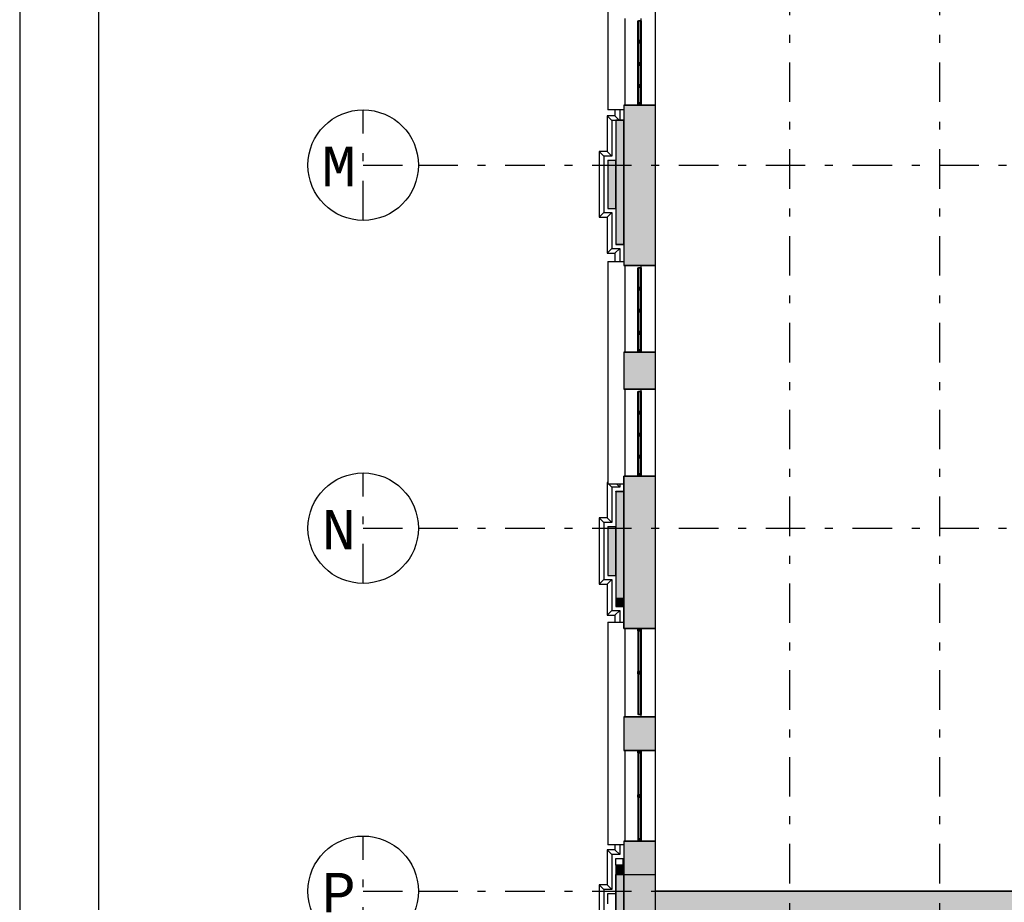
# Model space of a CAD drawing. Extents: x 2 to 87, y -108 to 11.
# Tile 69 of 256: x 2 to 15, y -75 to -64. Entities that reach past the tile are written whole.
import ezdxf

# ---------------------------------------------------------------- set-up
doc = ezdxf.new("R2010")
doc.units = 0
doc.header["$MEASUREMENT"] = 0
doc.linetypes.add('DASHDOT', pattern=[1, 0.5, -0.25, 0, -0.25])
for name, color, linetype in [('1', 7, 'CONTINUOUS'), ('11', 7, 'CONTINUOUS'), ('17', 7, 'CONTINUOUS'), ('2', 7, 'CONTINUOUS'), ('25', 7, 'CONTINUOUS'), ('3', 7, 'CONTINUOUS'), ('5', 7, 'CONTINUOUS')]:
    doc.layers.add(name, color=color, linetype=linetype)
doc.styles.add('MONOTXT', font='MONOTXT', dxfattribs={"height": 0.2})

# ---------------------------------------------------------------- blocks, each defined once
blk = doc.blocks.new('*N72')
at = {"layer": '11', "color": 62, "linetype": 'Continuous'}
for p, q in [((-0.0105, -0.2575), (-0.0105, 0.2575)), ((-0.0105, 0.2575), (0.0145, 0.2575)), ((0.0145, -0.2575), (0.0145, 0.2575)), ((-0.0105, -0.2575), (0.0145, -0.2575))]:
    blk.add_line(p, q, dxfattribs=at)
for points in [[(-0.0105, -0.2575), (-0.0105, -0.2575), (-0.0105, 0.2575)], [(-0.0105, -0.2575), (0.0145, -0.2575), (0.0145, 0.2575)], [(-0.0105, -0.2575), (-0.0105, 0.2575), (0.0145, 0.2575)], [(0.0145, -0.2575), (0.0145, -0.2575), (0.0145, 0.2575)]]:
    blk.add_solid(points, dxfattribs=at)
blk = doc.blocks.new('*N73')
at = {"layer": '3', "color": 62, "linetype": 'Continuous'}
for p, q in [((0.02, 0), (-0.02, 0)), ((-0.02, -0.03), (-0.02, 0)), ((0.02, -0.03), (0.02, 0)), ((0.02, -0.03), (-0.02, -0.03))]:
    blk.add_line(p, q, dxfattribs=at)
for points in [[(0.02, -0.03), (-0.02, -0.03), (-0.02, 0)], [(0.02, -0.03), (0.02, 0), (-0.02, 0)], [(-0.02, -0.03), (-0.02, -0.03), (-0.02, 0)], [(0.02, -0.03), (0.02, -0.03), (0.02, 0)]]:
    blk.add_solid(points, dxfattribs=at)
blk = doc.blocks.new('*N153')
at = {"layer": '25', "color": 62, "linetype": 'Continuous'}
for p, q in [((10.0276, -74.7941), (10.1276, -74.7941)), ((10.0276, -74.7941), (10.0276, -75.3747)), ((10.1276, -74.7941), (10.1276, -75.3747))]:
    blk.add_line(p, q, dxfattribs=at)
for points in [[(10.0276, -74.7941), (10.0276, -74.7941), (10.1276, -74.7941)], [(10.0276, -74.7941), (10.0276, -75.3747), (10.1276, -75.3747)], [(10.0276, -74.7941), (10.1276, -74.7941), (10.1276, -75.3747)]]:
    blk.add_solid(points, dxfattribs=at)
blk = doc.blocks.new('*N154')
at = {"layer": '25', "color": 62, "linetype": 'Continuous'}
for p, q in [((10.0276, -65.2393), (10.1276, -65.2393)), ((10.0276, -65.2393), (10.0276, -66.8135)), ((10.1276, -65.2393), (10.1276, -66.8135)), ((10.0276, -66.8135), (10.1276, -66.8135)), ((10.0276, -69.9435), (10.1276, -69.9435)), ((10.0276, -69.9435), (10.0276, -71.2875)), ((10.1276, -69.9435), (10.1276, -71.2875)), ((10.0276, -71.2875), (10.0276, -71.3994)), ((10.1276, -71.2875), (10.1276, -71.3994)), ((10.0276, -71.3994), (10.1276, -71.3994)), ((10.0276, -74.6775), (10.1276, -74.6775)), ((10.0276, -74.6775), (10.0276, -74.7941)), ((10.1276, -74.6775), (10.1276, -74.7941)), ((10.0276, -74.7941), (10.1276, -74.7941))]:
    blk.add_line(p, q, dxfattribs=at)
for points in [[(10.0276, -65.2393), (10.0276, -65.2393), (10.1276, -65.2393)], [(10.0276, -65.2393), (10.0276, -66.8135), (10.1276, -66.8135)], [(10.0276, -65.2393), (10.1276, -65.2393), (10.1276, -66.8135)], [(10.0276, -66.8135), (10.0276, -66.8135), (10.1276, -66.8135)], [(10.0276, -69.9435), (10.0276, -69.9435), (10.1276, -69.9435)], [(10.0276, -69.9435), (10.0276, -71.2875), (10.1276, -71.2875)], [(10.0276, -69.9435), (10.1276, -69.9435), (10.1276, -71.2875)], [(10.0276, -71.2875), (10.0276, -71.3994), (10.1276, -71.3994)], [(10.0276, -71.2875), (10.1276, -71.2875), (10.1276, -71.3994)], [(10.0276, -71.3994), (10.0276, -71.3994), (10.1276, -71.3994)], [(10.0276, -74.6775), (10.0276, -74.6775), (10.1276, -74.6775)], [(10.0276, -74.6775), (10.0276, -74.7941), (10.1276, -74.7941)], [(10.0276, -74.6775), (10.1276, -74.6775), (10.1276, -74.7941)], [(10.0276, -74.7941), (10.0276, -74.7941), (10.1276, -74.7941)]]:
    blk.add_solid(points, dxfattribs=at)
blk = doc.blocks.new('*N156')
at = {"layer": '25', "color": 62, "linetype": 'Continuous'}
for p, q in [((9.9276, -65.745), (10.0276, -65.745)), ((9.9276, -65.745), (9.9276, -66.3575)), ((10.0276, -65.745), (10.0276, -66.3575)), ((9.9276, -66.3575), (10.0276, -66.3575)), ((9.9276, -70.3875), (10.0276, -70.3875)), ((9.9276, -70.3875), (9.9276, -71.0075)), ((10.0276, -70.3875), (10.0276, -71.0075)), ((9.9276, -71.0075), (10.0276, -71.0075))]:
    blk.add_line(p, q, dxfattribs=at)
for points in [[(9.9276, -65.745), (9.9276, -65.745), (10.0276, -65.745)], [(9.9276, -65.745), (9.9276, -66.3575), (10.0276, -66.3575)], [(9.9276, -65.745), (10.0276, -65.745), (10.0276, -66.3575)], [(9.9276, -66.3575), (9.9276, -66.3575), (10.0276, -66.3575)], [(9.9276, -70.3875), (9.9276, -70.3875), (10.0276, -70.3875)], [(9.9276, -70.3875), (9.9276, -71.0075), (10.0276, -71.0075)], [(9.9276, -70.3875), (10.0276, -70.3875), (10.0276, -71.0075)], [(9.9276, -71.0075), (9.9276, -71.0075), (10.0276, -71.0075)]]:
    blk.add_solid(points, dxfattribs=at)
blk = doc.blocks.new('*N372')
at = {"layer": '11', "color": 62, "linetype": 'Continuous'}
for p, q in [((0.0145, 0.125), (-0.0105, 0.125)), ((-0.0105, 0.125), (-0.0105, -0.125)), ((0.0145, 0.125), (0.0145, -0.125)), ((0.0145, -0.125), (-0.0105, -0.125))]:
    blk.add_line(p, q, dxfattribs=at)
for points in [[(0.0145, 0.125), (-0.0105, 0.125), (-0.0105, -0.125)], [(0.0145, 0.125), (0.0145, -0.125), (-0.0105, -0.125)], [(-0.0105, 0.125), (-0.0105, 0.125), (-0.0105, -0.125)], [(0.0145, 0.125), (0.0145, 0.125), (0.0145, -0.125)]]:
    blk.add_solid(points, dxfattribs=at)
blk = doc.blocks.new('*N373')
at = {"layer": '11', "color": 62, "linetype": 'Continuous'}
for p, q in [((0.0145, 0.125), (-0.0105, 0.125)), ((-0.0105, 0.125), (-0.0105, -0.125)), ((0.0145, 0.125), (0.0145, -0.125)), ((0.0145, -0.125), (-0.0105, -0.125))]:
    blk.add_line(p, q, dxfattribs=at)
for points in [[(0.0145, 0.125), (-0.0105, 0.125), (-0.0105, -0.125)], [(0.0145, 0.125), (0.0145, -0.125), (-0.0105, -0.125)], [(-0.0105, 0.125), (-0.0105, 0.125), (-0.0105, -0.125)], [(0.0145, 0.125), (0.0145, 0.125), (0.0145, -0.125)]]:
    blk.add_solid(points, dxfattribs=at)
blk = doc.blocks.new('*N374')
at = {"layer": '11', "color": 62, "linetype": 'Continuous'}
for p, q in [((0.0145, 0.125), (-0.0105, 0.125)), ((-0.0105, 0.125), (-0.0105, -0.125)), ((0.0145, 0.125), (0.0145, -0.125)), ((0.0145, -0.125), (-0.0105, -0.125))]:
    blk.add_line(p, q, dxfattribs=at)
for points in [[(0.0145, 0.125), (-0.0105, 0.125), (-0.0105, -0.125)], [(0.0145, 0.125), (0.0145, -0.125), (-0.0105, -0.125)], [(-0.0105, 0.125), (-0.0105, 0.125), (-0.0105, -0.125)], [(0.0145, 0.125), (0.0145, 0.125), (0.0145, -0.125)]]:
    blk.add_solid(points, dxfattribs=at)
blk = doc.blocks.new('*N375')
at = {"layer": '11', "color": 62, "linetype": 'Continuous'}
for p, q in [((0.0145, 0.1), (-0.0105, 0.1)), ((-0.0105, 0.1), (-0.0105, -0.1)), ((0.0145, 0.1), (0.0145, -0.1)), ((0.0145, -0.1), (-0.0105, -0.1))]:
    blk.add_line(p, q, dxfattribs=at)
for points in [[(0.0145, 0.1), (-0.0105, 0.1), (-0.0105, -0.1)], [(0.0145, 0.1), (0.0145, -0.1), (-0.0105, -0.1)], [(-0.0105, 0.1), (-0.0105, 0.1), (-0.0105, -0.1)], [(0.0145, 0.1), (0.0145, 0.1), (0.0145, -0.1)]]:
    blk.add_solid(points, dxfattribs=at)
blk = doc.blocks.new('*N376')
at = {"layer": '3', "color": 62, "linetype": 'Continuous'}
for p, q in [((-0.02, 0.03), (-0.02, 0)), ((-0.02, 0.03), (0.02, 0.03)), ((-0.02, 0), (0.02, 0)), ((0.02, 0.03), (0.02, 0))]:
    blk.add_line(p, q, dxfattribs=at)
for points in [[(-0.02, 0.03), (-0.02, 0.03), (-0.02, 0)], [(-0.02, 0.03), (0.02, 0.03), (0.02, 0)], [(-0.02, 0.03), (-0.02, 0), (0.02, 0)], [(0.02, 0.03), (0.02, 0.03), (0.02, 0)]]:
    blk.add_solid(points, dxfattribs=at)
blk = doc.blocks.new('*N377')
at = {"layer": '3', "color": 62, "linetype": 'Continuous'}
for p, q in [((-0.02, 0.015), (-0.02, -0.015)), ((-0.02, 0.015), (0.02, 0.015)), ((0.02, 0.015), (0.02, -0.015)), ((-0.02, -0.015), (0.02, -0.015))]:
    blk.add_line(p, q, dxfattribs=at)
for points in [[(-0.02, 0.015), (-0.02, 0.015), (-0.02, -0.015)], [(-0.02, 0.015), (0.02, 0.015), (0.02, -0.015)], [(-0.02, 0.015), (-0.02, -0.015), (0.02, -0.015)], [(0.02, 0.015), (0.02, 0.015), (0.02, -0.015)]]:
    blk.add_solid(points, dxfattribs=at)
blk = doc.blocks.new('*N378')
at = {"layer": '3', "color": 62, "linetype": 'Continuous'}
for p, q in [((-0.02, 0.015), (-0.02, -0.015)), ((-0.02, 0.015), (0.02, 0.015)), ((0.02, 0.015), (0.02, -0.015)), ((-0.02, -0.015), (0.02, -0.015))]:
    blk.add_line(p, q, dxfattribs=at)
for points in [[(-0.02, 0.015), (-0.02, 0.015), (-0.02, -0.015)], [(-0.02, 0.015), (0.02, 0.015), (0.02, -0.015)], [(-0.02, 0.015), (-0.02, -0.015), (0.02, -0.015)], [(0.02, 0.015), (0.02, 0.015), (0.02, -0.015)]]:
    blk.add_solid(points, dxfattribs=at)
blk = doc.blocks.new('*N379')
at = {"layer": '3', "color": 62, "linetype": 'Continuous'}
for p, q in [((-0.02, 0.015), (-0.02, -0.015)), ((-0.02, 0.015), (0.02, 0.015)), ((0.02, 0.015), (0.02, -0.015)), ((-0.02, -0.015), (0.02, -0.015))]:
    blk.add_line(p, q, dxfattribs=at)
for points in [[(-0.02, 0.015), (-0.02, 0.015), (-0.02, -0.015)], [(-0.02, 0.015), (0.02, 0.015), (0.02, -0.015)], [(-0.02, 0.015), (-0.02, -0.015), (0.02, -0.015)], [(0.02, 0.015), (0.02, 0.015), (0.02, -0.015)]]:
    blk.add_solid(points, dxfattribs=at)
blk = doc.blocks.new('*N380')
at = {"layer": '11', "color": 62, "linetype": 'Continuous'}
for p, q in [((0.0145, 0.125), (-0.0105, 0.125)), ((-0.0105, 0.125), (-0.0105, -0.125)), ((0.0145, 0.125), (0.0145, -0.125)), ((0.0145, -0.125), (-0.0105, -0.125))]:
    blk.add_line(p, q, dxfattribs=at)
for points in [[(0.0145, 0.125), (-0.0105, 0.125), (-0.0105, -0.125)], [(0.0145, 0.125), (0.0145, -0.125), (-0.0105, -0.125)], [(-0.0105, 0.125), (-0.0105, 0.125), (-0.0105, -0.125)], [(0.0145, 0.125), (0.0145, 0.125), (0.0145, -0.125)]]:
    blk.add_solid(points, dxfattribs=at)
blk = doc.blocks.new('*N381')
at = {"layer": '11', "color": 62, "linetype": 'Continuous'}
for p, q in [((0.0145, 0.125), (-0.0105, 0.125)), ((-0.0105, 0.125), (-0.0105, -0.125)), ((0.0145, 0.125), (0.0145, -0.125)), ((0.0145, -0.125), (-0.0105, -0.125))]:
    blk.add_line(p, q, dxfattribs=at)
for points in [[(0.0145, 0.125), (-0.0105, 0.125), (-0.0105, -0.125)], [(0.0145, 0.125), (0.0145, -0.125), (-0.0105, -0.125)], [(-0.0105, 0.125), (-0.0105, 0.125), (-0.0105, -0.125)], [(0.0145, 0.125), (0.0145, 0.125), (0.0145, -0.125)]]:
    blk.add_solid(points, dxfattribs=at)
blk = doc.blocks.new('*N382')
at = {"layer": '11', "color": 62, "linetype": 'Continuous'}
for p, q in [((0.0145, 0.125), (-0.0105, 0.125)), ((-0.0105, 0.125), (-0.0105, -0.125)), ((0.0145, 0.125), (0.0145, -0.125)), ((0.0145, -0.125), (-0.0105, -0.125))]:
    blk.add_line(p, q, dxfattribs=at)
for points in [[(0.0145, 0.125), (-0.0105, 0.125), (-0.0105, -0.125)], [(0.0145, 0.125), (0.0145, -0.125), (-0.0105, -0.125)], [(-0.0105, 0.125), (-0.0105, 0.125), (-0.0105, -0.125)], [(0.0145, 0.125), (0.0145, 0.125), (0.0145, -0.125)]]:
    blk.add_solid(points, dxfattribs=at)
blk = doc.blocks.new('*N383')
at = {"layer": '11', "color": 62, "linetype": 'Continuous'}
for p, q in [((0.0145, 0.1), (-0.0105, 0.1)), ((-0.0105, 0.1), (-0.0105, -0.1)), ((0.0145, 0.1), (0.0145, -0.1)), ((0.0145, -0.1), (-0.0105, -0.1))]:
    blk.add_line(p, q, dxfattribs=at)
for points in [[(0.0145, 0.1), (-0.0105, 0.1), (-0.0105, -0.1)], [(0.0145, 0.1), (0.0145, -0.1), (-0.0105, -0.1)], [(-0.0105, 0.1), (-0.0105, 0.1), (-0.0105, -0.1)], [(0.0145, 0.1), (0.0145, 0.1), (0.0145, -0.1)]]:
    blk.add_solid(points, dxfattribs=at)
blk = doc.blocks.new('*N384')
at = {"layer": '3', "color": 62, "linetype": 'Continuous'}
for p, q in [((-0.02, 0.03), (-0.02, 0)), ((-0.02, 0.03), (0.02, 0.03)), ((-0.02, 0), (0.02, 0)), ((0.02, 0.03), (0.02, 0))]:
    blk.add_line(p, q, dxfattribs=at)
for points in [[(-0.02, 0.03), (-0.02, 0.03), (-0.02, 0)], [(-0.02, 0.03), (0.02, 0.03), (0.02, 0)], [(-0.02, 0.03), (-0.02, 0), (0.02, 0)], [(0.02, 0.03), (0.02, 0.03), (0.02, 0)]]:
    blk.add_solid(points, dxfattribs=at)
blk = doc.blocks.new('*N385')
at = {"layer": '3', "color": 62, "linetype": 'Continuous'}
for p, q in [((-0.02, 0.015), (-0.02, -0.015)), ((-0.02, 0.015), (0.02, 0.015)), ((0.02, 0.015), (0.02, -0.015)), ((-0.02, -0.015), (0.02, -0.015))]:
    blk.add_line(p, q, dxfattribs=at)
for points in [[(-0.02, 0.015), (-0.02, 0.015), (-0.02, -0.015)], [(-0.02, 0.015), (0.02, 0.015), (0.02, -0.015)], [(-0.02, 0.015), (-0.02, -0.015), (0.02, -0.015)], [(0.02, 0.015), (0.02, 0.015), (0.02, -0.015)]]:
    blk.add_solid(points, dxfattribs=at)
blk = doc.blocks.new('*N386')
at = {"layer": '3', "color": 62, "linetype": 'Continuous'}
for p, q in [((-0.02, 0.015), (-0.02, -0.015)), ((-0.02, 0.015), (0.02, 0.015)), ((0.02, 0.015), (0.02, -0.015)), ((-0.02, -0.015), (0.02, -0.015))]:
    blk.add_line(p, q, dxfattribs=at)
for points in [[(-0.02, 0.015), (-0.02, 0.015), (-0.02, -0.015)], [(-0.02, 0.015), (0.02, 0.015), (0.02, -0.015)], [(-0.02, 0.015), (-0.02, -0.015), (0.02, -0.015)], [(0.02, 0.015), (0.02, 0.015), (0.02, -0.015)]]:
    blk.add_solid(points, dxfattribs=at)
blk = doc.blocks.new('*N387')
at = {"layer": '3', "color": 62, "linetype": 'Continuous'}
for p, q in [((-0.02, 0.015), (-0.02, -0.015)), ((-0.02, 0.015), (0.02, 0.015)), ((0.02, 0.015), (0.02, -0.015)), ((-0.02, -0.015), (0.02, -0.015))]:
    blk.add_line(p, q, dxfattribs=at)
for points in [[(-0.02, 0.015), (-0.02, 0.015), (-0.02, -0.015)], [(-0.02, 0.015), (0.02, 0.015), (0.02, -0.015)], [(-0.02, 0.015), (-0.02, -0.015), (0.02, -0.015)], [(0.02, 0.015), (0.02, 0.015), (0.02, -0.015)]]:
    blk.add_solid(points, dxfattribs=at)
blk = doc.blocks.new('*N388')
at = {"layer": '11', "color": 62, "linetype": 'Continuous'}
for p, q in [((0.0145, 0.125), (-0.0105, 0.125)), ((-0.0105, 0.125), (-0.0105, -0.125)), ((0.0145, 0.125), (0.0145, -0.125)), ((0.0145, -0.125), (-0.0105, -0.125))]:
    blk.add_line(p, q, dxfattribs=at)
for points in [[(0.0145, 0.125), (-0.0105, 0.125), (-0.0105, -0.125)], [(0.0145, 0.125), (0.0145, -0.125), (-0.0105, -0.125)], [(-0.0105, 0.125), (-0.0105, 0.125), (-0.0105, -0.125)], [(0.0145, 0.125), (0.0145, 0.125), (0.0145, -0.125)]]:
    blk.add_solid(points, dxfattribs=at)
blk = doc.blocks.new('*N389')
at = {"layer": '11', "color": 62, "linetype": 'Continuous'}
for p, q in [((0.0145, 0.125), (-0.0105, 0.125)), ((-0.0105, 0.125), (-0.0105, -0.125)), ((0.0145, 0.125), (0.0145, -0.125)), ((0.0145, -0.125), (-0.0105, -0.125))]:
    blk.add_line(p, q, dxfattribs=at)
for points in [[(0.0145, 0.125), (-0.0105, 0.125), (-0.0105, -0.125)], [(0.0145, 0.125), (0.0145, -0.125), (-0.0105, -0.125)], [(-0.0105, 0.125), (-0.0105, 0.125), (-0.0105, -0.125)], [(0.0145, 0.125), (0.0145, 0.125), (0.0145, -0.125)]]:
    blk.add_solid(points, dxfattribs=at)
blk = doc.blocks.new('*N390')
at = {"layer": '11', "color": 62, "linetype": 'Continuous'}
for p, q in [((0.0145, 0.125), (-0.0105, 0.125)), ((-0.0105, 0.125), (-0.0105, -0.125)), ((0.0145, 0.125), (0.0145, -0.125)), ((0.0145, -0.125), (-0.0105, -0.125))]:
    blk.add_line(p, q, dxfattribs=at)
for points in [[(0.0145, 0.125), (-0.0105, 0.125), (-0.0105, -0.125)], [(0.0145, 0.125), (0.0145, -0.125), (-0.0105, -0.125)], [(-0.0105, 0.125), (-0.0105, 0.125), (-0.0105, -0.125)], [(0.0145, 0.125), (0.0145, 0.125), (0.0145, -0.125)]]:
    blk.add_solid(points, dxfattribs=at)
blk = doc.blocks.new('*N391')
at = {"layer": '11', "color": 62, "linetype": 'Continuous'}
for p, q in [((0.0145, 0.1), (-0.0105, 0.1)), ((-0.0105, 0.1), (-0.0105, -0.1)), ((0.0145, 0.1), (0.0145, -0.1)), ((0.0145, -0.1), (-0.0105, -0.1))]:
    blk.add_line(p, q, dxfattribs=at)
for points in [[(0.0145, 0.1), (-0.0105, 0.1), (-0.0105, -0.1)], [(0.0145, 0.1), (0.0145, -0.1), (-0.0105, -0.1)], [(-0.0105, 0.1), (-0.0105, 0.1), (-0.0105, -0.1)], [(0.0145, 0.1), (0.0145, 0.1), (0.0145, -0.1)]]:
    blk.add_solid(points, dxfattribs=at)
blk = doc.blocks.new('*N392')
at = {"layer": '3', "color": 62, "linetype": 'Continuous'}
for p, q in [((-0.02, 0.03), (-0.02, 0)), ((-0.02, 0.03), (0.02, 0.03)), ((-0.02, 0), (0.02, 0)), ((0.02, 0.03), (0.02, 0))]:
    blk.add_line(p, q, dxfattribs=at)
for points in [[(-0.02, 0.03), (-0.02, 0.03), (-0.02, 0)], [(-0.02, 0.03), (0.02, 0.03), (0.02, 0)], [(-0.02, 0.03), (-0.02, 0), (0.02, 0)], [(0.02, 0.03), (0.02, 0.03), (0.02, 0)]]:
    blk.add_solid(points, dxfattribs=at)
blk = doc.blocks.new('*N393')
at = {"layer": '3', "color": 62, "linetype": 'Continuous'}
for p, q in [((-0.02, 0.015), (-0.02, -0.015)), ((-0.02, 0.015), (0.02, 0.015)), ((0.02, 0.015), (0.02, -0.015)), ((-0.02, -0.015), (0.02, -0.015))]:
    blk.add_line(p, q, dxfattribs=at)
for points in [[(-0.02, 0.015), (-0.02, 0.015), (-0.02, -0.015)], [(-0.02, 0.015), (0.02, 0.015), (0.02, -0.015)], [(-0.02, 0.015), (-0.02, -0.015), (0.02, -0.015)], [(0.02, 0.015), (0.02, 0.015), (0.02, -0.015)]]:
    blk.add_solid(points, dxfattribs=at)
blk = doc.blocks.new('*N394')
at = {"layer": '3', "color": 62, "linetype": 'Continuous'}
for p, q in [((-0.02, 0.015), (-0.02, -0.015)), ((-0.02, 0.015), (0.02, 0.015)), ((0.02, 0.015), (0.02, -0.015)), ((-0.02, -0.015), (0.02, -0.015))]:
    blk.add_line(p, q, dxfattribs=at)
for points in [[(-0.02, 0.015), (-0.02, 0.015), (-0.02, -0.015)], [(-0.02, 0.015), (0.02, 0.015), (0.02, -0.015)], [(-0.02, 0.015), (-0.02, -0.015), (0.02, -0.015)], [(0.02, 0.015), (0.02, 0.015), (0.02, -0.015)]]:
    blk.add_solid(points, dxfattribs=at)
blk = doc.blocks.new('*N395')
at = {"layer": '3', "color": 62, "linetype": 'Continuous'}
for p, q in [((-0.02, 0.015), (-0.02, -0.015)), ((-0.02, 0.015), (0.02, 0.015)), ((0.02, 0.015), (0.02, -0.015)), ((-0.02, -0.015), (0.02, -0.015))]:
    blk.add_line(p, q, dxfattribs=at)
for points in [[(-0.02, 0.015), (-0.02, 0.015), (-0.02, -0.015)], [(-0.02, 0.015), (0.02, 0.015), (0.02, -0.015)], [(-0.02, 0.015), (-0.02, -0.015), (0.02, -0.015)], [(0.02, 0.015), (0.02, 0.015), (0.02, -0.015)]]:
    blk.add_solid(points, dxfattribs=at)
blk = doc.blocks.new('*N399')
at = {"layer": '11', "color": 62, "linetype": 'Continuous'}
for p, q in [((-0.0105, -0.2653), (-0.0105, 0.2653)), ((-0.0105, 0.2653), (0.0145, 0.2653)), ((0.0145, -0.2653), (0.0145, 0.2653)), ((-0.0105, -0.2653), (0.0145, -0.2653))]:
    blk.add_line(p, q, dxfattribs=at)
for points in [[(-0.0105, -0.2653), (-0.0105, -0.2653), (-0.0105, 0.2653)], [(-0.0105, -0.2653), (0.0145, -0.2653), (0.0145, 0.2653)], [(-0.0105, -0.2653), (-0.0105, 0.2653), (0.0145, 0.2653)], [(0.0145, -0.2653), (0.0145, -0.2653), (0.0145, 0.2653)]]:
    blk.add_solid(points, dxfattribs=at)
blk = doc.blocks.new('*N400')
at = {"layer": '3', "color": 62, "linetype": 'Continuous'}
for p, q in [((0.02, 0), (-0.02, 0)), ((-0.02, -0.03), (-0.02, 0)), ((0.02, -0.03), (0.02, 0)), ((0.02, -0.03), (-0.02, -0.03))]:
    blk.add_line(p, q, dxfattribs=at)
for points in [[(0.02, -0.03), (-0.02, -0.03), (-0.02, 0)], [(0.02, -0.03), (0.02, 0), (-0.02, 0)], [(-0.02, -0.03), (-0.02, -0.03), (-0.02, 0)], [(0.02, -0.03), (0.02, -0.03), (0.02, 0)]]:
    blk.add_solid(points, dxfattribs=at)
blk = doc.blocks.new('*N401')
at = {"layer": '3', "color": 62, "linetype": 'Continuous'}
for p, q in [((0.02, 0.03), (-0.02, 0.03)), ((-0.02, 0.03), (-0.02, 0)), ((0.02, 0), (-0.02, 0)), ((0.02, 0.03), (0.02, 0))]:
    blk.add_line(p, q, dxfattribs=at)
for points in [[(0.02, 0.03), (-0.02, 0.03), (-0.02, 0)], [(0.02, 0.03), (0.02, 0), (-0.02, 0)], [(-0.02, 0.03), (-0.02, 0.03), (-0.02, 0)], [(0.02, 0.03), (0.02, 0.03), (0.02, 0)]]:
    blk.add_solid(points, dxfattribs=at)
blk = doc.blocks.new('*N517')
at = {"layer": '11', "color": 62, "linetype": 'Continuous'}
for p, q in [((-0.0105, -0.2575), (-0.0105, 0.2575)), ((-0.0105, 0.2575), (0.0145, 0.2575)), ((0.0145, -0.2575), (0.0145, 0.2575)), ((-0.0105, -0.2575), (0.0145, -0.2575))]:
    blk.add_line(p, q, dxfattribs=at)
for points in [[(-0.0105, -0.2575), (-0.0105, -0.2575), (-0.0105, 0.2575)], [(-0.0105, -0.2575), (0.0145, -0.2575), (0.0145, 0.2575)], [(-0.0105, -0.2575), (-0.0105, 0.2575), (0.0145, 0.2575)], [(0.0145, -0.2575), (0.0145, -0.2575), (0.0145, 0.2575)]]:
    blk.add_solid(points, dxfattribs=at)
blk = doc.blocks.new('*N518')
at = {"layer": '3', "color": 62, "linetype": 'Continuous'}
for p, q in [((0.02, 0.015), (-0.02, 0.015)), ((-0.02, -0.015), (-0.02, 0.015)), ((0.02, -0.015), (0.02, 0.015)), ((0.02, -0.015), (-0.02, -0.015))]:
    blk.add_line(p, q, dxfattribs=at)
for points in [[(0.02, -0.015), (-0.02, -0.015), (-0.02, 0.015)], [(0.02, -0.015), (0.02, 0.015), (-0.02, 0.015)], [(-0.02, -0.015), (-0.02, -0.015), (-0.02, 0.015)], [(0.02, -0.015), (0.02, -0.015), (0.02, 0.015)]]:
    blk.add_solid(points, dxfattribs=at)
blk = doc.blocks.new('*N519')
at = {"layer": '11', "color": 62, "linetype": 'Continuous'}
for p, q in [((-0.0105, -0.2653), (-0.0105, 0.2653)), ((-0.0105, 0.2653), (0.0145, 0.2653)), ((0.0145, -0.2653), (0.0145, 0.2653)), ((-0.0105, -0.2653), (0.0145, -0.2653))]:
    blk.add_line(p, q, dxfattribs=at)
for points in [[(-0.0105, -0.2653), (-0.0105, -0.2653), (-0.0105, 0.2653)], [(-0.0105, -0.2653), (0.0145, -0.2653), (0.0145, 0.2653)], [(-0.0105, -0.2653), (-0.0105, 0.2653), (0.0145, 0.2653)], [(0.0145, -0.2653), (0.0145, -0.2653), (0.0145, 0.2653)]]:
    blk.add_solid(points, dxfattribs=at)
blk = doc.blocks.new('*N520')
at = {"layer": '3', "color": 62, "linetype": 'Continuous'}
for p, q in [((0.02, 0.015), (-0.02, 0.015)), ((-0.02, -0.015), (-0.02, 0.015)), ((0.02, -0.015), (0.02, 0.015)), ((0.02, -0.015), (-0.02, -0.015))]:
    blk.add_line(p, q, dxfattribs=at)
for points in [[(0.02, -0.015), (-0.02, -0.015), (-0.02, 0.015)], [(0.02, -0.015), (0.02, 0.015), (-0.02, 0.015)], [(-0.02, -0.015), (-0.02, -0.015), (-0.02, 0.015)], [(0.02, -0.015), (0.02, -0.015), (0.02, 0.015)]]:
    blk.add_solid(points, dxfattribs=at)

msp = doc.modelspace()

# ---------------------------------------------------------------- linework, layer by layer
at = {"layer": '1', "color": 7, "linetype": 'Continuous'}
msp.add_line((2.4762, 11.0145), (2.4762, -107.7855), dxfattribs=at)
msp.add_lwpolyline([(85.5762, 10.0145), (3.4762, 10.0145), (3.4762, -106.7855), (85.5762, -106.7855)], close=True, dxfattribs=at)
at = {"layer": '11', "color": 62, "linetype": 'Continuous'}
for p, q in [((10.3171, -64.23), (10.3171, -63.98)), ((10.3171, -63.98), (10.3421, -63.98)), ((10.3421, -63.98), (10.3421, -64.23)), ((10.3171, -64.23), (10.3421, -64.23)), ((10.3171, -64.51), (10.3171, -64.26)), ((10.3171, -64.26), (10.3421, -64.26)), ((10.3421, -64.26), (10.3421, -64.51)), ((10.3171, -64.51), (10.3421, -64.51)), ((10.3171, -64.79), (10.3171, -64.54)), ((10.3171, -64.54), (10.3421, -64.54)), ((10.3421, -64.54), (10.3421, -64.79)), ((10.3171, -64.79), (10.3421, -64.79)), ((10.3171, -65.02), (10.3171, -64.82)), ((10.3171, -64.82), (10.3421, -64.82)), ((10.3421, -64.82), (10.3421, -65.02)), ((10.3171, -65.02), (10.3421, -65.02)), ((10.3171, -67.3575), (10.3171, -67.1075)), ((10.3171, -67.1075), (10.3421, -67.1075)), ((10.3421, -67.1075), (10.3421, -67.3575)), ((10.3171, -67.3575), (10.3421, -67.3575)), ((10.3171, -67.6375), (10.3171, -67.3875)), ((10.3171, -67.3875), (10.3421, -67.3875)), ((10.3421, -67.3875), (10.3421, -67.6375)), ((10.3171, -67.6375), (10.3421, -67.6375)), ((10.3171, -67.9175), (10.3171, -67.6675)), ((10.3171, -67.6675), (10.3421, -67.6675)), ((10.3421, -67.6675), (10.3421, -67.9175)), ((10.3171, -67.9175), (10.3421, -67.9175)), ((10.3171, -68.1475), (10.3171, -67.9475)), ((10.3171, -67.9475), (10.3421, -67.9475)), ((10.3421, -67.9475), (10.3421, -68.1475)), ((10.3171, -68.1475), (10.3421, -68.1475)), ((10.3171, -68.9275), (10.3171, -68.6775)), ((10.3171, -68.6775), (10.3421, -68.6775)), ((10.3421, -68.6775), (10.3421, -68.9275)), ((10.3171, -68.9275), (10.3421, -68.9275)), ((10.3171, -69.2075), (10.3171, -68.9575)), ((10.3171, -68.9575), (10.3421, -68.9575)), ((10.3421, -68.9575), (10.3421, -69.2075)), ((10.3171, -69.2075), (10.3421, -69.2075)), ((10.3171, -69.4875), (10.3171, -69.2375)), ((10.3171, -69.2375), (10.3421, -69.2375)), ((10.3421, -69.2375), (10.3421, -69.4875)), ((10.3171, -69.4875), (10.3421, -69.4875)), ((10.3171, -69.7175), (10.3171, -69.5175)), ((10.3171, -69.5175), (10.3421, -69.5175)), ((10.3421, -69.5175), (10.3421, -69.7175)), ((10.3171, -69.7175), (10.3421, -69.7175)), ((10.3171, -72.2225), (10.3171, -71.7075)), ((10.3421, -71.7075), (10.3171, -71.7075)), ((10.3421, -71.7075), (10.3421, -72.2225)), ((10.3421, -72.2225), (10.3171, -72.2225)), ((10.3171, -72.7675), (10.3171, -72.2525)), ((10.3421, -72.2525), (10.3171, -72.2525)), ((10.3421, -72.2525), (10.3421, -72.7675)), ((10.3421, -72.7675), (10.3171, -72.7675)), ((10.3171, -73.7839), (10.3171, -73.2533)), ((10.3421, -73.2533), (10.3171, -73.2533)), ((10.3421, -73.2533), (10.3421, -73.7839)), ((10.3421, -73.7839), (10.3171, -73.7839)), ((10.3171, -74.3444), (10.3171, -73.8138)), ((10.3421, -73.8138), (10.3171, -73.8138)), ((10.3421, -73.8138), (10.3421, -74.3444)), ((10.3421, -74.3444), (10.3171, -74.3444))]:
    msp.add_line(p, q, dxfattribs=at)
at = {"layer": '17', "color": 62, "linetype": 'Continuous'}
for p, q in [((10.1219, -69.9375), (10.1219, -69.9435)), ((10.1219, -69.9375), (10.1219, -69.9435)), ((10.1219, -69.9435), (10.1219, -69.9375)), ((10.1219, -74.5935), (10.1219, -74.6775)), ((10.1219, -74.5935), (10.1219, -74.6775)), ((10.1219, -74.6775), (10.1219, -74.5935))]:
    msp.add_line(p, q, dxfattribs=at)
at = {"layer": '2', "color": 62, "linetype": 'Continuous'}
for p, q in [((9.9285, -62.2869), (9.9285, -65.1069)), ((10.5276, -62.38), (10.5276, -72.7975)), ((10.1453, -65.05), (10.1453, -63.95)), ((10.3485, -65.05), (10.3485, -63.95)), ((10.1276, -65.1069), (9.9285, -65.1069)), ((10.0169, -65.1069), (10.0169, -65.1843)), ((10.0769, -65.1069), (10.0769, -65.2393)), ((10.1276, -65.05), (10.1276, -67.0775)), ((10.5276, -65.05), (10.1276, -65.05)), ((9.9769, -65.2443), (9.9169, -65.1843)), ((9.9169, -65.1843), (9.9169, -65.6343)), ((10.0169, -65.1843), (9.9169, -65.1843)), ((10.0719, -65.2393), (10.0169, -65.1843)), ((9.9769, -65.2443), (9.9769, -65.6943)), ((10.0276, -65.2443), (9.9769, -65.2443)), ((10.0276, -65.2393), (10.0276, -66.8135)), ((10.1276, -65.2393), (10.0276, -65.2393)), ((10.1276, -66.8135), (10.1276, -65.2393)), ((9.8769, -65.6943), (9.8169, -65.6343)), ((9.8169, -65.6343), (9.8169, -66.4682)), ((9.9169, -65.6343), (9.8169, -65.6343)), ((9.8769, -65.6943), (9.8769, -66.4082)), ((9.9769, -65.6943), (9.8769, -65.6943)), ((9.9769, -65.6943), (9.9169, -65.6343)), ((9.9276, -65.745), (9.9276, -66.3575)), ((9.9276, -65.745), (10.0276, -65.745)), ((10.0276, -66.3575), (10.0276, -65.745)), ((9.8769, -66.4082), (9.8169, -66.4682)), ((9.8169, -66.4682), (9.9169, -66.4682)), ((9.8769, -66.4082), (9.9769, -66.4082)), ((9.9769, -66.4082), (9.9169, -66.4682)), ((9.9169, -66.4682), (9.9169, -66.9242)), ((9.9276, -66.3575), (10.0276, -66.3575)), ((9.9769, -66.4082), (9.9769, -66.8642)), ((10.1276, -66.8135), (10.0276, -66.8135)), ((9.9769, -66.8642), (9.9169, -66.9242)), ((9.9169, -66.9242), (10.0169, -66.9242)), ((9.9769, -66.8642), (10.0769, -66.8642)), ((10.0769, -66.8642), (10.0169, -66.9242)), ((10.0169, -66.9242), (10.0169, -67.0294)), ((10.0769, -66.8642), (10.0769, -67.0294)), ((9.9285, -67.0294), (10.1276, -67.0294)), ((9.9285, -67.0294), (9.9285, -69.8494)), ((10.5276, -67.0775), (10.1276, -67.0775)), ((10.1453, -68.1775), (10.1453, -67.0775)), ((10.3485, -68.1775), (10.3485, -67.0775)), ((10.1276, -68.1775), (10.1276, -68.6475)), ((10.5276, -68.1775), (10.1276, -68.1775)), ((10.5276, -68.6475), (10.1276, -68.6475)), ((10.1453, -69.7475), (10.1453, -68.6475)), ((10.3485, -69.7475), (10.3485, -68.6475)), ((9.9285, -69.8385), (9.9169, -69.8268)), ((9.9169, -69.8268), (9.9169, -70.2768)), ((9.9285, -69.8268), (9.9169, -69.8268)), ((10.1276, -71.6775), (10.1276, -69.7475)), ((10.5276, -69.7475), (10.1276, -69.7475)), ((10.1276, -69.8494), (9.9285, -69.8494)), ((9.9769, -69.8868), (9.9394, -69.8494)), ((9.9769, -69.8868), (9.9769, -70.3368)), ((10.0769, -69.8868), (9.9769, -69.8868)), ((10.0276, -69.9435), (10.0276, -69.9375)), ((10.0276, -69.9375), (10.1276, -69.9375)), ((10.0276, -69.9435), (10.0276, -71.3994)), ((10.1276, -69.9435), (10.0276, -69.9435)), ((10.0769, -69.8868), (10.0394, -69.8494)), ((10.0769, -69.8494), (10.0769, -69.8868)), ((10.1276, -71.3994), (10.1276, -69.9435)), ((9.8769, -70.3368), (9.8169, -70.2768)), ((9.8169, -70.2768), (9.8169, -71.1182)), ((9.9169, -70.2768), (9.8169, -70.2768)), ((9.8769, -70.3368), (9.8769, -71.0582)), ((9.9769, -70.3368), (9.8769, -70.3368)), ((9.9769, -70.3368), (9.9169, -70.2768)), ((9.9276, -70.3875), (9.9276, -71.0075)), ((9.9276, -70.3875), (10.0276, -70.3875)), ((10.0276, -71.0075), (10.0276, -70.3875)), ((9.8769, -71.0582), (9.8169, -71.1182)), ((9.8769, -71.0582), (9.9769, -71.0582)), ((9.9769, -71.0582), (9.9169, -71.1182)), ((9.9276, -71.0075), (10.0276, -71.0075)), ((9.9769, -71.0582), (9.9769, -71.45)), ((9.8169, -71.1182), (9.9169, -71.1182)), ((9.9169, -71.1182), (9.9169, -71.51)), ((9.9769, -71.45), (9.9169, -71.51)), ((9.9769, -71.45), (10.0769, -71.45)), ((10.0769, -71.45), (10.0169, -71.51)), ((10.1276, -71.3994), (10.0276, -71.3994)), ((10.0769, -71.45), (10.0769, -71.5994)), ((9.9169, -71.51), (10.0169, -71.51)), ((10.0169, -71.51), (10.0169, -71.5994)), ((9.9285, -71.5994), (10.1276, -71.5994)), ((9.9285, -71.5994), (9.9285, -74.4194)), ((10.5276, -71.6775), (10.1276, -71.6775)), ((10.1453, -72.7975), (10.1453, -71.6775)), ((10.3485, -72.7975), (10.3485, -71.6775)), ((10.1276, -72.7975), (10.1276, -73.2233)), ((10.5276, -72.7975), (10.1276, -72.7975)), ((10.5276, -72.7975), (10.5276, -75.0075)), ((10.5276, -73.2233), (10.1276, -73.2233)), ((10.1453, -74.3744), (10.1453, -73.2233)), ((10.3485, -74.3744), (10.3485, -73.2233)), ((10.1276, -74.4194), (9.9285, -74.4194)), ((10.0169, -74.4194), (10.0169, -74.4828)), ((10.0769, -74.4194), (10.0769, -74.5428)), ((10.5276, -74.3744), (10.1276, -74.3744)), ((10.1276, -74.3744), (10.1276, -83.2294)), ((9.9769, -74.5428), (9.9169, -74.4828)), ((9.9169, -74.4828), (9.9169, -74.9268)), ((10.0169, -74.4828), (9.9169, -74.4828)), ((9.9769, -74.5428), (9.9769, -74.9868)), ((10.0769, -74.5428), (9.9769, -74.5428)), ((10.0769, -74.5428), (10.0169, -74.4828)), ((10.0276, -74.6775), (10.0276, -74.5935)), ((10.0276, -74.5935), (10.1276, -74.5935)), ((10.0276, -74.6775), (10.0276, -74.7941)), ((10.1276, -74.6775), (10.0276, -74.6775)), ((10.1276, -74.6775), (10.1276, -74.7941)), ((10.0276, -75.6266), (10.0276, -74.7941)), ((10.1276, -75.6266), (10.1276, -74.7941)), ((9.8769, -74.9868), (9.8169, -74.9268)), ((9.8169, -74.9268), (9.8169, -75.5182)), ((9.9169, -74.9268), (9.8169, -74.9268)), ((9.9769, -74.9868), (9.9169, -74.9268)), ((9.8769, -74.9868), (9.8769, -75.4582)), ((9.9769, -74.9868), (9.8769, -74.9868)), ((9.9276, -75.1675), (9.9276, -75.0375)), ((9.9276, -75.0375), (10.0276, -75.0375)), ((19.0476, -75.0075), (10.5276, -75.0075))]:
    msp.add_line(p, q, dxfattribs=at)
at = {"layer": '25', "color": 62, "linetype": 'Continuous'}
for p, q in [((10.1276, -65.05), (10.5276, -65.05)), ((10.1276, -65.05), (10.1276, -67.0775)), ((10.5276, -65.05), (10.5276, -67.0775)), ((10.1276, -67.0775), (10.5276, -67.0775)), ((10.1276, -68.1775), (10.5276, -68.1775)), ((10.1276, -68.1775), (10.1276, -68.6475)), ((10.5276, -68.1775), (10.5276, -68.6475)), ((10.1276, -68.6475), (10.5276, -68.6475)), ((10.1276, -69.7475), (10.5276, -69.7475)), ((10.1276, -69.7475), (10.1276, -71.6775)), ((10.5276, -69.7475), (10.5276, -71.6775)), ((10.1276, -71.6775), (10.5276, -71.6775)), ((10.1276, -72.7975), (10.5276, -72.7975)), ((10.1276, -72.7975), (10.1276, -73.2233)), ((10.5276, -72.7975), (10.5276, -73.2233)), ((10.1276, -73.2233), (10.5276, -73.2233)), ((10.1276, -74.3744), (10.5276, -74.3744)), ((10.1276, -74.3744), (10.1276, -74.7941)), ((10.5276, -74.3744), (10.5276, -74.7941)), ((10.1276, -74.7941), (10.5276, -74.7941)), ((10.1276, -74.7941), (10.1276, -75.3747)), ((10.1276, -74.7941), (10.5276, -74.7941)), ((10.5276, -74.7941), (10.5276, -75.3747)), ((10.5276, -75.0075), (19.0476, -75.0075)), ((10.5276, -75.0075), (10.5276, -75.4075))]:
    msp.add_line(p, q, dxfattribs=at)
for points in [[(10.1276, -65.05), (10.1276, -65.05), (10.5276, -65.05)], [(10.1276, -65.05), (10.1276, -67.0775), (10.5276, -67.0775)], [(10.1276, -65.05), (10.5276, -65.05), (10.5276, -67.0775)], [(10.1276, -67.0775), (10.1276, -67.0775), (10.5276, -67.0775)], [(10.1276, -68.1775), (10.1276, -68.1775), (10.5276, -68.1775)], [(10.1276, -68.1775), (10.1276, -68.6475), (10.5276, -68.6475)], [(10.1276, -68.1775), (10.5276, -68.1775), (10.5276, -68.6475)], [(10.1276, -68.6475), (10.1276, -68.6475), (10.5276, -68.6475)], [(10.1276, -69.7475), (10.1276, -69.7475), (10.5276, -69.7475)], [(10.1276, -69.7475), (10.1276, -71.6775), (10.5276, -71.6775)], [(10.1276, -69.7475), (10.5276, -69.7475), (10.5276, -71.6775)], [(10.1276, -71.6775), (10.1276, -71.6775), (10.5276, -71.6775)], [(10.1276, -72.7975), (10.1276, -72.7975), (10.5276, -72.7975)], [(10.1276, -72.7975), (10.1276, -73.2233), (10.5276, -73.2233)], [(10.1276, -72.7975), (10.5276, -72.7975), (10.5276, -73.2233)], [(10.1276, -73.2233), (10.1276, -73.2233), (10.5276, -73.2233)], [(10.1276, -74.3744), (10.1276, -74.3744), (10.5276, -74.3744)], [(10.1276, -74.3744), (10.1276, -74.7941), (10.5276, -74.7941)], [(10.1276, -74.3744), (10.5276, -74.3744), (10.5276, -74.7941)], [(10.1276, -74.7941), (10.1276, -74.7941), (10.5276, -74.7941)], [(10.1276, -74.7941), (10.1276, -75.3747), (10.5276, -75.3747)], [(10.1276, -74.7941), (10.5276, -74.7941), (10.5276, -75.3747)], [(10.1276, -74.7941), (10.1276, -74.7941), (10.5276, -74.7941)], [(10.5276, -75.0075), (10.5276, -75.0075), (19.0476, -75.0075)], [(10.5276, -75.0075), (10.5276, -75.4075), (19.0476, -75.4075)], [(10.5276, -75.0075), (19.0476, -75.0075), (19.0476, -75.4075)]]:
    msp.add_solid(points, dxfattribs=at)
at = {"layer": '3', "color": 62, "linetype": 'Continuous'}
for p, q in [((10.3076, -63.98), (10.3171, -63.98)), ((10.3076, -64.23), (10.3076, -63.98)), ((10.3421, -63.98), (10.3476, -63.98)), ((10.3476, -63.98), (10.3476, -64.23)), ((10.3076, -64.26), (10.3076, -64.23)), ((10.3076, -64.23), (10.3476, -64.23)), ((10.3476, -64.23), (10.3476, -64.26)), ((10.3076, -64.51), (10.3076, -64.26)), ((10.3076, -64.26), (10.3476, -64.26)), ((10.3476, -64.26), (10.3476, -64.51)), ((10.3076, -64.54), (10.3076, -64.51)), ((10.3076, -64.51), (10.3476, -64.51)), ((10.3076, -64.79), (10.3076, -64.54)), ((10.3076, -64.54), (10.3476, -64.54)), ((10.3476, -64.51), (10.3476, -64.54)), ((10.3476, -64.54), (10.3476, -64.79)), ((10.3076, -64.82), (10.3076, -64.79)), ((10.3076, -64.79), (10.3476, -64.79)), ((10.3076, -65.02), (10.3076, -64.82)), ((10.3076, -64.82), (10.3476, -64.82)), ((10.3476, -64.79), (10.3476, -64.82)), ((10.3476, -64.82), (10.3476, -65.02)), ((10.3076, -65.05), (10.3076, -65.02)), ((10.3076, -65.02), (10.3476, -65.02)), ((10.3076, -65.05), (10.3476, -65.05)), ((10.3476, -65.02), (10.3476, -65.05)), ((10.3076, -67.1075), (10.3171, -67.1075)), ((10.3076, -67.3575), (10.3076, -67.1075)), ((10.3421, -67.1075), (10.3476, -67.1075)), ((10.3476, -67.1075), (10.3476, -67.3575)), ((10.3076, -67.3875), (10.3076, -67.3575)), ((10.3076, -67.3575), (10.3476, -67.3575)), ((10.3076, -67.6375), (10.3076, -67.3875)), ((10.3076, -67.3875), (10.3476, -67.3875)), ((10.3476, -67.3575), (10.3476, -67.3875)), ((10.3476, -67.3875), (10.3476, -67.6375)), ((10.3076, -67.6675), (10.3076, -67.6375)), ((10.3076, -67.6375), (10.3476, -67.6375)), ((10.3076, -67.9175), (10.3076, -67.6675)), ((10.3076, -67.6675), (10.3476, -67.6675)), ((10.3476, -67.6375), (10.3476, -67.6675)), ((10.3476, -67.6675), (10.3476, -67.9175)), ((10.3076, -67.9475), (10.3076, -67.9175)), ((10.3076, -67.9175), (10.3476, -67.9175)), ((10.3076, -68.1475), (10.3076, -67.9475)), ((10.3076, -67.9475), (10.3476, -67.9475)), ((10.3476, -67.9175), (10.3476, -67.9475)), ((10.3476, -67.9475), (10.3476, -68.1475)), ((10.3076, -68.1775), (10.3076, -68.1475)), ((10.3076, -68.1475), (10.3476, -68.1475)), ((10.3076, -68.1775), (10.3476, -68.1775)), ((10.3476, -68.1475), (10.3476, -68.1775)), ((10.3076, -68.6775), (10.3171, -68.6775)), ((10.3076, -68.9275), (10.3076, -68.6775)), ((10.3421, -68.6775), (10.3476, -68.6775)), ((10.3476, -68.6775), (10.3476, -68.9275)), ((10.3076, -68.9575), (10.3076, -68.9275)), ((10.3076, -68.9275), (10.3476, -68.9275)), ((10.3076, -69.2075), (10.3076, -68.9575)), ((10.3076, -68.9575), (10.3476, -68.9575)), ((10.3476, -68.9275), (10.3476, -68.9575)), ((10.3476, -68.9575), (10.3476, -69.2075)), ((10.3076, -69.2375), (10.3076, -69.2075)), ((10.3076, -69.2075), (10.3476, -69.2075)), ((10.3476, -69.2075), (10.3476, -69.2375)), ((10.3076, -69.4875), (10.3076, -69.2375)), ((10.3076, -69.2375), (10.3476, -69.2375)), ((10.3476, -69.2375), (10.3476, -69.4875)), ((10.3076, -69.5175), (10.3076, -69.4875)), ((10.3076, -69.4875), (10.3476, -69.4875)), ((10.3076, -69.7175), (10.3076, -69.5175)), ((10.3076, -69.5175), (10.3476, -69.5175)), ((10.3476, -69.4875), (10.3476, -69.5175)), ((10.3476, -69.5175), (10.3476, -69.7175)), ((10.3076, -69.7475), (10.3076, -69.7175)), ((10.3076, -69.7175), (10.3476, -69.7175)), ((10.3476, -69.7175), (10.3476, -69.7475)), ((10.3076, -69.7475), (10.3476, -69.7475)), ((10.3076, -71.7075), (10.3076, -71.6775)), ((10.3476, -71.6775), (10.3076, -71.6775)), ((10.3476, -71.7075), (10.3076, -71.7075)), ((10.3076, -71.7075), (10.3076, -72.2225)), ((10.3476, -71.6775), (10.3476, -71.7075)), ((10.3476, -71.7075), (10.3476, -72.2225)), ((10.3076, -72.2525), (10.3076, -72.2225)), ((10.3476, -72.2225), (10.3076, -72.2225)), ((10.3076, -72.2525), (10.3076, -72.7675)), ((10.3476, -72.2525), (10.3076, -72.2525)), ((10.3476, -72.2225), (10.3476, -72.2525)), ((10.3476, -72.2525), (10.3476, -72.7675)), ((10.3171, -72.7675), (10.3076, -72.7675)), ((10.3476, -72.7675), (10.3421, -72.7675)), ((10.3076, -73.2533), (10.3076, -73.2233)), ((10.3476, -73.2233), (10.3076, -73.2233)), ((10.3476, -73.2533), (10.3076, -73.2533)), ((10.3076, -73.2533), (10.3076, -73.7838)), ((10.3476, -73.2233), (10.3476, -73.2533)), ((10.3476, -73.2533), (10.3476, -73.7838)), ((10.3076, -73.8138), (10.3076, -73.7838)), ((10.3476, -73.7838), (10.3076, -73.7838)), ((10.3076, -73.8138), (10.3076, -74.3444)), ((10.3476, -73.8138), (10.3076, -73.8138)), ((10.3476, -73.7838), (10.3476, -73.8138)), ((10.3476, -73.8138), (10.3476, -74.3444)), ((10.3476, -74.3444), (10.3076, -74.3444)), ((10.3076, -74.3444), (10.3076, -74.3744)), ((10.3476, -74.3744), (10.3076, -74.3744)), ((10.3476, -74.3744), (10.3476, -74.3444))]:
    msp.add_line(p, q, dxfattribs=at)
at = {"layer": '5', "color": 7, "linetype": 'DASHDOT'}
for p, q in [((10.5276, -7.3075), (10.5276, -96.5075)), ((12.2276, -7.3075), (12.2276, -96.5075)), ((14.1276, -7.3075), (14.1276, -96.5075)), ((6.8276, -66.5075), (6.8276, -65.1075)), ((6.8276, -65.8075), (7.5276, -65.8075)), ((7.5276, -65.8075), (52.6276, -65.8075)), ((6.8276, -71.1075), (6.8276, -69.7075)), ((6.8276, -70.4075), (7.5276, -70.4075)), ((7.5276, -70.4075), (52.6276, -70.4075)), ((6.8276, -75.7075), (6.8276, -74.3075)), ((6.8276, -75.0075), (7.5276, -75.0075)), ((7.5276, -75.0075), (52.6276, -75.0075))]:
    msp.add_line(p, q, dxfattribs=at)
at = {"layer": '5', "color": 3, "linetype": 'Continuous'}
for centre in [(6.8276, -65.8075), (6.8276, -70.4075), (6.8276, -75.0075)]:
    msp.add_circle(centre, 0.7, dxfattribs=at)

# ---------------------------------------------------------------- block references
at = {"layer": '11', "color": 62, "linetype": 'Continuous'}
for name, p in [('*N372', (10.3276, -64.105)), ('*N373', (10.3276, -64.385)), ('*N374', (10.3276, -64.665)), ('*N375', (10.3276, -64.92)), ('*N380', (10.3276, -67.2325)), ('*N381', (10.3276, -67.5125)), ('*N382', (10.3276, -67.7925)), ('*N383', (10.3276, -68.0475)), ('*N388', (10.3276, -68.8025)), ('*N389', (10.3276, -69.0825)), ('*N390', (10.3276, -69.3625)), ('*N391', (10.3276, -69.6175)), ('*N517', (10.3276, -71.965)), ('*N72', (10.3276, -72.51)), ('*N519', (10.3276, -73.5186)), ('*N399', (10.3276, -74.0791))]:
    msp.add_blockref(name, p, dxfattribs=at)
at = {"layer": '25', "color": 62, "linetype": 'Continuous'}
for name in ['*N153', '*N156', '*N154']:
    msp.add_blockref(name, (0, 0), dxfattribs=at)
at = {"layer": '3', "color": 62, "linetype": 'Continuous'}
for name, p in [('*N377', (10.3276, -64.245)), ('*N378', (10.3276, -64.525)), ('*N379', (10.3276, -64.805)), ('*N376', (10.3276, -65.05)), ('*N385', (10.3276, -67.3725)), ('*N386', (10.3276, -67.6525)), ('*N387', (10.3276, -67.9325)), ('*N384', (10.3276, -68.1775)), ('*N393', (10.3276, -68.9425)), ('*N394', (10.3276, -69.2225)), ('*N395', (10.3276, -69.5025)), ('*N392', (10.3276, -69.7475)), ('*N73', (10.3276, -71.6775)), ('*N518', (10.3276, -72.2375)), ('*N400', (10.3276, -73.2233)), ('*N520', (10.3276, -73.7988)), ('*N401', (10.3276, -74.3744))]:
    msp.add_blockref(name, p, dxfattribs=at)

# ---------------------------------------------------------------- texts
at = {"layer": '5', "color": 1, "linetype": 'Continuous', "style": 'MONOTXT'}
for s, p in [('M  ', (6.3018, -66.0755)), ('N  ', (6.3018, -70.6755)), ('P  ', (6.3018, -75.2755))]:
    msp.add_text(s, height=0.5, dxfattribs=at).set_placement(p)

doc.saveas('drawing.dxf')
